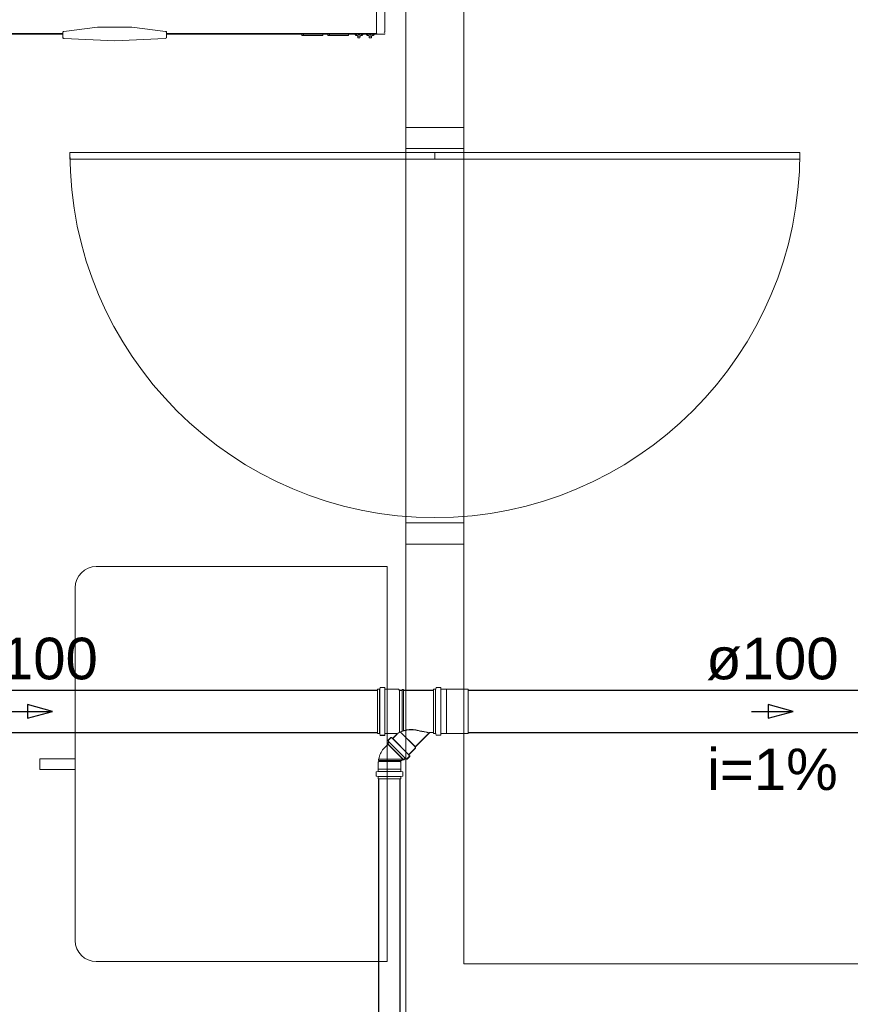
# Model space of a CAD drawing. Header units: millimetres. Extents: x 567 to 934, y -1 to 364.
# Tile 21 of 256: x 595.17 to 599.16, y 46.71 to 51.45. Entities that reach past the tile are written whole.
import ezdxf

# ---------------------------------------------------------------- set-up
doc = ezdxf.new("R2010")
doc.units = ezdxf.units.MM
doc.header["$MEASUREMENT"] = 0
doc.linetypes.add('NULL', pattern=[0])
doc.layers.add('ARQ FINA', color=8, linetype='Continuous')
for name, color, linetype, lineweight in [('Simbolos', 14, 'Continuous', 20), ('Simbolos_int', 14, 'Continuous', 15), ('TQ-Condutos Gordura', 14, 'Continuous', 25), ('TQ-Sentido conduto Gordura', 14, 'Continuous', 30), ('TQ-Textos conduto Gordura', 7, 'Continuous', 9)]:
    doc.layers.add(name, color=color, linetype=linetype, lineweight=lineweight)
doc.styles.add('Arial', font='arial.ttf')

msp = doc.modelspace()

# ---------------------------------------------------------------- linework, layer by layer
at = {"layer": 'ARQ FINA', "lineweight": 5}
for p, q in [((597.0256, 52.8454), (597.0256, 50.9306)), ((596.8856, 52.7689), (596.8856, 51.3889)), ((596.8856, 52.7689), (596.8856, 51.3889)), ((596.9256, 51.3889), (596.9256, 52.7689)), ((597.3056, 50.9306), (597.3056, 52.7873)), ((594.3456, 51.3789), (595.3756, 51.3789)), ((594.3656, 51.3829), (595.3756, 51.3829)), ((595.3756, 51.3662), (595.3756, 51.3871)), ((595.8756, 51.3871), (595.8756, 51.3662)), ((595.8756, 51.3829), (596.8856, 51.3829)), ((595.8756, 51.3789), (596.9056, 51.3789)), ((596.5263, 51.3794), (596.5263, 51.3729)), ((596.5344, 51.3789), (596.5344, 51.3762)), ((596.6263, 51.3729), (596.6263, 51.379)), ((596.6506, 51.379), (596.6506, 51.3729)), ((596.6587, 51.3789), (596.6587, 51.3762)), ((596.7506, 51.3729), (596.7506, 51.379)), ((596.7826, 51.3789), (596.7826, 51.3769)), ((596.7839, 51.379), (596.7839, 51.3756)), ((596.7885, 51.3769), (596.7885, 51.3789)), ((596.7977, 51.3789), (596.7977, 51.3769)), ((596.8035, 51.3769), (596.8035, 51.3789)), ((596.8128, 51.3789), (596.8128, 51.3769)), ((596.8173, 51.3756), (596.8173, 51.379)), ((596.8186, 51.3769), (596.8186, 51.3789)), ((596.8373, 51.3789), (596.8373, 51.3769)), ((596.8387, 51.379), (596.8387, 51.3756)), ((596.8432, 51.3769), (596.8432, 51.3789)), ((596.8524, 51.3789), (596.8524, 51.3769)), ((596.8583, 51.3769), (596.8583, 51.3789)), ((596.8675, 51.3789), (596.8675, 51.3769)), ((596.872, 51.3756), (596.872, 51.379)), ((596.8734, 51.3769), (596.8734, 51.3789)), ((596.8856, 51.3829), (596.8856, 51.3889)), ((596.8896, 51.3789), (596.9216, 51.3789)), ((596.5263, 51.3729), (596.5763, 51.3729)), ((596.5763, 51.3729), (596.6263, 51.3729)), ((596.6506, 51.3729), (596.7006, 51.3729)), ((596.7006, 51.3729), (596.7506, 51.3729)), ((596.7826, 51.3769), (596.784, 51.3769)), ((596.7826, 51.3769), (596.7871, 51.3769)), ((596.7839, 51.3756), (596.7839, 51.3727)), ((596.7844, 51.3727), (596.7839, 51.3727)), ((596.7844, 51.3727), (596.7839, 51.3727)), ((596.784, 51.3769), (596.7885, 51.3769)), ((596.79, 51.3727), (596.7859, 51.3727)), ((596.79, 51.3727), (596.7859, 51.3727)), ((596.7871, 51.3769), (596.7885, 51.3769)), ((596.7949, 51.3694), (596.7948, 51.3698)), ((596.7948, 51.3698), (596.7949, 51.3694)), ((596.8064, 51.3694), (596.7949, 51.3694)), ((596.7977, 51.3769), (596.8006, 51.3769)), ((596.8006, 51.3769), (596.8035, 51.3769)), ((596.8064, 51.3698), (596.8064, 51.3694)), ((596.8064, 51.3694), (596.8064, 51.3698)), ((596.8153, 51.3727), (596.8098, 51.3727)), ((596.8153, 51.3727), (596.8098, 51.3727)), ((596.8128, 51.3769), (596.8173, 51.3769)), ((596.8128, 51.3769), (596.8141, 51.3769)), ((596.8141, 51.3769), (596.8186, 51.3769)), ((596.8173, 51.3727), (596.8168, 51.3727)), ((596.8173, 51.3727), (596.8168, 51.3727)), ((596.8173, 51.3769), (596.8186, 51.3769)), ((596.8173, 51.3727), (596.8173, 51.3756)), ((596.8373, 51.3769), (596.8387, 51.3769)), ((596.8373, 51.3769), (596.8418, 51.3769)), ((596.8387, 51.3769), (596.8432, 51.3769)), ((596.8387, 51.3756), (596.8387, 51.3727)), ((596.8392, 51.3727), (596.8387, 51.3727)), ((596.8392, 51.3727), (596.8387, 51.3727)), ((596.8462, 51.3727), (596.8407, 51.3727)), ((596.8462, 51.3727), (596.8407, 51.3727)), ((596.8418, 51.3769), (596.8432, 51.3769)), ((596.8496, 51.3694), (596.8495, 51.3698)), ((596.8495, 51.3698), (596.8496, 51.3694)), ((596.8611, 51.3694), (596.8496, 51.3694)), ((596.8524, 51.3769), (596.8553, 51.3769)), ((596.8553, 51.3769), (596.8583, 51.3769)), ((596.8611, 51.3698), (596.8611, 51.3694)), ((596.8611, 51.3694), (596.8611, 51.3698)), ((596.87, 51.3727), (596.8645, 51.3727)), ((596.87, 51.3727), (596.8645, 51.3727)), ((596.8675, 51.3769), (596.872, 51.3769)), ((596.8675, 51.3769), (596.8689, 51.3769)), ((596.8689, 51.3769), (596.8734, 51.3769)), ((596.872, 51.3727), (596.8715, 51.3727)), ((596.872, 51.3727), (596.8715, 51.3727)), ((596.872, 51.3769), (596.8734, 51.3769)), ((596.872, 51.3727), (596.872, 51.3756)), ((597.0256, 50.829), (597.0256, 50.9306)), ((597.0256, 50.9306), (597.3056, 50.9306)), ((597.3056, 50.9306), (597.3056, 50.829)), ((597.3056, 50.829), (597.0256, 50.829)), ((597.0256, 49.029), (597.0256, 50.829)), ((597.3056, 50.829), (597.3056, 49.029)), ((597.1656, 50.81), (595.4101, 50.81)), ((595.4101, 50.81), (595.4101, 50.778)), ((595.4101, 50.778), (597.1656, 50.778)), ((597.1656, 50.81), (597.1656, 50.778)), ((597.0256, 49.029), (597.3056, 49.029)), ((597.0256, 48.9274), (597.0256, 49.029)), ((597.3056, 49.029), (597.3056, 48.9274)), ((597.3056, 48.9274), (597.0256, 48.9274)), ((597.0256, 48.9274), (597.0256, 46.629)), ((597.3056, 46.909), (597.3056, 48.9274)), ((596.9356, 48.819), (595.5372, 48.819)), ((595.5372, 48.819), (596.9356, 48.819)), ((596.9356, 46.919), (596.9356, 48.819)), ((596.9356, 48.819), (596.9356, 46.919)), ((595.4356, 48.7174), (595.4356, 47.8944)), ((595.4356, 47.0206), (595.4356, 48.7174)), ((595.4356, 47.8944), (595.2657, 47.8944)), ((595.2657, 47.8944), (595.2657, 47.8436)), ((595.2657, 47.8436), (595.2657, 47.8944)), ((595.2657, 47.8944), (595.4356, 47.8944)), ((595.4356, 47.8436), (595.4356, 47.8944)), ((595.4356, 47.8944), (595.4356, 47.8436)), ((595.2657, 47.8436), (595.4356, 47.8436)), ((595.4356, 47.8436), (595.2657, 47.8436)), ((595.4356, 47.8436), (595.4356, 47.0206)), ((595.5372, 46.919), (596.9356, 46.919)), ((596.9356, 46.919), (595.5372, 46.919)), ((602.7056, 46.909), (597.3056, 46.909))]:
    msp.add_line(p, q, dxfattribs=at)
at = {"layer": 'ARQ FINA', "linetype": 'Continuous', "lineweight": 5}
for p, q in [((597.1656, 50.81), (598.9212, 50.81)), ((598.9212, 50.778), (597.1656, 50.778)), ((598.9212, 50.81), (598.9212, 50.778))]:
    msp.add_line(p, q, dxfattribs=at)
at = {"layer": 'ARQ FINA', "lineweight": 5}
for points in [[(595.3756, 51.3871), (595.3762, 51.3897), (595.378, 51.3918), (595.3805, 51.3929)], [(595.3805, 51.3929), (595.5435, 51.4132), (595.7078, 51.4132), (595.8707, 51.3929)], [(595.8707, 51.3929), (595.872, 51.3925), (595.8732, 51.3918), (595.8742, 51.3909), (595.875, 51.3897), (595.8756, 51.3871)], [(596.8875, 51.3795), (596.8874, 51.3796), (596.8872, 51.3797), (596.8871, 51.3798), (596.887, 51.3799), (596.8869, 51.38), (596.8867, 51.3801), (596.8866, 51.3802), (596.8865, 51.3803), (596.8864, 51.3804), (596.8863, 51.3806), (596.8862, 51.3807), (596.8862, 51.3808), (596.8861, 51.381), (596.886, 51.3811), (596.8859, 51.3813), (596.8859, 51.3814), (596.8858, 51.3816), (596.8858, 51.3817), (596.8857, 51.3819), (596.8857, 51.382), (596.8857, 51.3822), (596.8856, 51.3823), (596.8856, 51.3825), (596.8856, 51.3827), (596.8856, 51.3828), (596.8856, 51.3829)], [(596.8896, 51.3789), (596.8894, 51.3789), (596.8893, 51.3789), (596.8891, 51.3789), (596.889, 51.3789), (596.8888, 51.3789), (596.8887, 51.379), (596.8885, 51.379), (596.8884, 51.3791), (596.8882, 51.3791), (596.8881, 51.3792), (596.8879, 51.3792), (596.8878, 51.3793)], [(596.9056, 51.3789), (596.9064, 51.3789), (596.9072, 51.3789), (596.908, 51.379), (596.9088, 51.3791)], [(596.9215, 51.3868), (596.922, 51.3874), (596.9224, 51.3881), (596.9229, 51.3887)], [(596.9235, 51.3793), (596.9234, 51.3793), (596.9232, 51.3792), (596.9231, 51.3791), (596.9229, 51.3791), (596.9228, 51.379), (596.9226, 51.379), (596.9224, 51.379), (596.9223, 51.3789), (596.9221, 51.3789), (596.922, 51.3789), (596.9218, 51.3789), (596.9217, 51.3789), (596.9216, 51.3789)], [(596.9256, 51.3829), (596.9256, 51.3827), (596.9256, 51.3825), (596.9256, 51.3824), (596.9256, 51.3822), (596.9255, 51.3821), (596.9255, 51.3819), (596.9255, 51.3818), (596.9254, 51.3816), (596.9254, 51.3815), (596.9253, 51.3813), (596.9252, 51.3812), (596.9252, 51.381), (596.9251, 51.3809), (596.925, 51.3807), (596.9249, 51.3806), (596.9248, 51.3805), (596.9247, 51.3804), (596.9246, 51.3802), (596.9245, 51.3801), (596.9244, 51.38), (596.9243, 51.3799), (596.9242, 51.3798), (596.924, 51.3797), (596.9239, 51.3796), (596.9238, 51.3795)], [(595.3829, 51.3582), (595.381, 51.3586), (595.3792, 51.3595), (595.3777, 51.3608), (595.3766, 51.3624), (595.3756, 51.3662)], [(595.8683, 51.3582), (595.6256, 51.3473), (595.3829, 51.3582)], [(595.8756, 51.3662), (595.8747, 51.3624), (595.872, 51.3595), (595.8683, 51.3582)], [(596.7915, 51.3727), (596.7922, 51.3727), (596.7929, 51.3724), (596.7933, 51.3722), (596.7936, 51.372), (596.7939, 51.3717), (596.7942, 51.3714), (596.7946, 51.3706)], [(596.7946, 51.3706), (596.7942, 51.3714), (596.7939, 51.3717), (596.7936, 51.372), (596.7933, 51.3722), (596.7929, 51.3724), (596.7922, 51.3727)], [(596.7949, 51.3694), (596.7953, 51.366), (596.7957, 51.3634), (596.7959, 51.3619), (596.796, 51.3614)], [(596.796, 51.3614), (596.7959, 51.3619)], [(596.7997, 51.3611), (596.7989, 51.3611), (596.7982, 51.3611), (596.7974, 51.3612), (596.7966, 51.3613), (596.796, 51.3614)], [(596.8015, 51.3611), (596.8015, 51.3611), (596.8015, 51.3611), (596.8015, 51.3611), (596.8015, 51.3611), (596.8015, 51.3611), (596.8015, 51.3611), (596.8015, 51.3611), (596.8015, 51.3611), (596.8014, 51.3611), (596.8014, 51.3611), (596.8014, 51.3611), (596.8014, 51.3611), (596.8014, 51.3611), (596.8013, 51.3611), (596.8013, 51.3611), (596.8013, 51.3611), (596.8013, 51.3611), (596.8012, 51.3611), (596.8012, 51.3611), (596.8012, 51.3611), (596.8012, 51.3611), (596.8011, 51.3611), (596.8011, 51.3611), (596.8011, 51.3611), (596.801, 51.3611), (596.801, 51.3611), (596.801, 51.3611), (596.8009, 51.3611), (596.8009, 51.3611), (596.8009, 51.3611), (596.8008, 51.3611), (596.8008, 51.3611), (596.8008, 51.3611), (596.8007, 51.3611), (596.8007, 51.3611), (596.8007, 51.3611), (596.8006, 51.3611), (596.8006, 51.3611), (596.8005, 51.3611), (596.8005, 51.3611), (596.8005, 51.3611), (596.8004, 51.3611), (596.8004, 51.3611), (596.8004, 51.3611), (596.8003, 51.3611), (596.8003, 51.3611), (596.8003, 51.3611), (596.8002, 51.3611), (596.8002, 51.3611), (596.8002, 51.3611), (596.8001, 51.3611), (596.8001, 51.3611), (596.8001, 51.3611), (596.8, 51.3611), (596.8, 51.3611), (596.8, 51.3611), (596.8, 51.3611), (596.7999, 51.3611), (596.7999, 51.3611), (596.7999, 51.3611), (596.7999, 51.3611), (596.7998, 51.3611), (596.7998, 51.3611), (596.7998, 51.3611), (596.7998, 51.3611), (596.7998, 51.3611), (596.7998, 51.3611), (596.7997, 51.3611), (596.7997, 51.3611), (596.7997, 51.3611), (596.7997, 51.3611), (596.7997, 51.3611), (596.7997, 51.3611), (596.7997, 51.3611)], [(596.7997, 51.3611), (596.7997, 51.3611), (596.7997, 51.3611), (596.7997, 51.3611), (596.7997, 51.3611), (596.7997, 51.3611), (596.7997, 51.3611), (596.7998, 51.3611), (596.7998, 51.3611), (596.7998, 51.3611), (596.7998, 51.3611), (596.7998, 51.3611), (596.7998, 51.3611), (596.7999, 51.3611), (596.7999, 51.3611), (596.7999, 51.3611), (596.7999, 51.3611), (596.7999, 51.3611), (596.8, 51.3611), (596.8, 51.3611), (596.8, 51.3611), (596.8001, 51.3611), (596.8001, 51.3611), (596.8001, 51.3611), (596.8001, 51.3611), (596.8002, 51.3611), (596.8002, 51.3611), (596.8002, 51.3611), (596.8003, 51.3611), (596.8003, 51.3611), (596.8003, 51.3611), (596.8004, 51.3611), (596.8004, 51.3611), (596.8005, 51.3611), (596.8005, 51.3611), (596.8005, 51.3611), (596.8006, 51.3611), (596.8006, 51.3611), (596.8006, 51.3611), (596.8007, 51.3611), (596.8007, 51.3611), (596.8007, 51.3611), (596.8008, 51.3611), (596.8008, 51.3611), (596.8009, 51.3611), (596.8009, 51.3611), (596.8009, 51.3611), (596.801, 51.3611), (596.801, 51.3611), (596.801, 51.3611), (596.8011, 51.3611), (596.8011, 51.3611), (596.8011, 51.3611), (596.8011, 51.3611), (596.8012, 51.3611), (596.8012, 51.3611), (596.8012, 51.3611), (596.8013, 51.3611), (596.8013, 51.3611), (596.8013, 51.3611), (596.8013, 51.3611), (596.8014, 51.3611), (596.8014, 51.3611), (596.8014, 51.3611), (596.8014, 51.3611), (596.8014, 51.3611), (596.8014, 51.3611), (596.8015, 51.3611), (596.8015, 51.3611), (596.8015, 51.3611), (596.8015, 51.3611), (596.8015, 51.3611), (596.8015, 51.3611), (596.8015, 51.3611), (596.8015, 51.3611)], [(596.8052, 51.3614), (596.8045, 51.3613), (596.8037, 51.3612), (596.803, 51.3611), (596.8022, 51.3611), (596.8015, 51.3611)], [(596.8052, 51.3614), (596.8053, 51.3619), (596.8055, 51.3634), (596.8059, 51.366), (596.8064, 51.3694)], [(596.8053, 51.3619), (596.8052, 51.3614)], [(596.809, 51.3727), (596.8083, 51.3724), (596.808, 51.3722), (596.8076, 51.372), (596.8073, 51.3717), (596.8071, 51.3714), (596.8066, 51.3706)], [(596.8066, 51.3706), (596.8071, 51.3714), (596.8073, 51.3717), (596.8076, 51.372), (596.808, 51.3722), (596.8083, 51.3724), (596.809, 51.3727), (596.8098, 51.3727)], [(596.8462, 51.3727), (596.8469, 51.3727), (596.8476, 51.3724), (596.848, 51.3722), (596.8483, 51.372), (596.8486, 51.3717), (596.8489, 51.3714), (596.8493, 51.3706)], [(596.8493, 51.3706), (596.8489, 51.3714), (596.8486, 51.3717), (596.8483, 51.372), (596.848, 51.3722), (596.8476, 51.3724), (596.8469, 51.3727)], [(596.8496, 51.3694), (596.8501, 51.366), (596.8504, 51.3634), (596.8506, 51.3619), (596.8507, 51.3614)], [(596.8507, 51.3614), (596.8506, 51.3619)], [(596.8544, 51.3611), (596.8537, 51.3611), (596.8529, 51.3611), (596.8521, 51.3612), (596.8514, 51.3613), (596.8507, 51.3614)], [(596.8562, 51.3611), (596.8562, 51.3611), (596.8562, 51.3611), (596.8562, 51.3611), (596.8562, 51.3611), (596.8562, 51.3611), (596.8562, 51.3611), (596.8562, 51.3611), (596.8562, 51.3611), (596.8562, 51.3611), (596.8561, 51.3611), (596.8561, 51.3611), (596.8561, 51.3611), (596.8561, 51.3611), (596.8561, 51.3611), (596.856, 51.3611), (596.856, 51.3611), (596.856, 51.3611), (596.856, 51.3611), (596.8559, 51.3611), (596.8559, 51.3611), (596.8559, 51.3611), (596.8559, 51.3611), (596.8558, 51.3611), (596.8558, 51.3611), (596.8558, 51.3611), (596.8557, 51.3611), (596.8557, 51.3611), (596.8557, 51.3611), (596.8556, 51.3611), (596.8556, 51.3611), (596.8556, 51.3611), (596.8555, 51.3611), (596.8555, 51.3611), (596.8554, 51.3611), (596.8554, 51.3611), (596.8554, 51.3611), (596.8553, 51.3611), (596.8553, 51.3611), (596.8553, 51.3611), (596.8552, 51.3611), (596.8552, 51.3611), (596.8552, 51.3611), (596.8551, 51.3611), (596.8551, 51.3611), (596.8551, 51.3611), (596.855, 51.3611), (596.855, 51.3611), (596.8549, 51.3611), (596.8549, 51.3611), (596.8549, 51.3611), (596.8549, 51.3611), (596.8548, 51.3611), (596.8548, 51.3611), (596.8548, 51.3611), (596.8547, 51.3611), (596.8547, 51.3611), (596.8547, 51.3611), (596.8547, 51.3611), (596.8546, 51.3611), (596.8546, 51.3611), (596.8546, 51.3611), (596.8546, 51.3611), (596.8545, 51.3611), (596.8545, 51.3611), (596.8545, 51.3611), (596.8545, 51.3611), (596.8545, 51.3611), (596.8545, 51.3611), (596.8545, 51.3611), (596.8544, 51.3611), (596.8544, 51.3611), (596.8544, 51.3611), (596.8544, 51.3611), (596.8544, 51.3611)], [(596.8544, 51.3611), (596.8544, 51.3611), (596.8544, 51.3611), (596.8544, 51.3611), (596.8544, 51.3611), (596.8545, 51.3611), (596.8545, 51.3611), (596.8545, 51.3611), (596.8545, 51.3611), (596.8545, 51.3611), (596.8545, 51.3611), (596.8545, 51.3611), (596.8546, 51.3611), (596.8546, 51.3611), (596.8546, 51.3611), (596.8546, 51.3611), (596.8546, 51.3611), (596.8547, 51.3611), (596.8547, 51.3611), (596.8547, 51.3611), (596.8547, 51.3611), (596.8548, 51.3611), (596.8548, 51.3611), (596.8548, 51.3611), (596.8549, 51.3611), (596.8549, 51.3611), (596.8549, 51.3611), (596.855, 51.3611), (596.855, 51.3611), (596.855, 51.3611), (596.8551, 51.3611), (596.8551, 51.3611), (596.8551, 51.3611), (596.8552, 51.3611), (596.8552, 51.3611), (596.8552, 51.3611), (596.8553, 51.3611), (596.8553, 51.3611), (596.8554, 51.3611), (596.8554, 51.3611), (596.8554, 51.3611), (596.8555, 51.3611), (596.8555, 51.3611), (596.8555, 51.3611), (596.8556, 51.3611), (596.8556, 51.3611), (596.8556, 51.3611), (596.8557, 51.3611), (596.8557, 51.3611), (596.8557, 51.3611), (596.8558, 51.3611), (596.8558, 51.3611), (596.8558, 51.3611), (596.8559, 51.3611), (596.8559, 51.3611), (596.8559, 51.3611), (596.856, 51.3611), (596.856, 51.3611), (596.856, 51.3611), (596.856, 51.3611), (596.8561, 51.3611), (596.8561, 51.3611), (596.8561, 51.3611), (596.8561, 51.3611), (596.8561, 51.3611), (596.8561, 51.3611), (596.8562, 51.3611), (596.8562, 51.3611), (596.8562, 51.3611), (596.8562, 51.3611), (596.8562, 51.3611), (596.8562, 51.3611), (596.8562, 51.3611), (596.8562, 51.3611), (596.8562, 51.3611)], [(596.86, 51.3614), (596.8592, 51.3613), (596.8584, 51.3612), (596.8577, 51.3611), (596.8569, 51.3611), (596.8562, 51.3611)], [(596.86, 51.3614), (596.86, 51.3619), (596.8602, 51.3634), (596.8606, 51.366), (596.8611, 51.3694)], [(596.86, 51.3619), (596.86, 51.3614)], [(596.8638, 51.3727), (596.863, 51.3724), (596.8627, 51.3722), (596.8624, 51.372), (596.8621, 51.3717), (596.8618, 51.3714), (596.8614, 51.3706)], [(596.8614, 51.3706), (596.8618, 51.3714), (596.8621, 51.3717), (596.8624, 51.372), (596.8627, 51.3722), (596.863, 51.3724), (596.8638, 51.3727), (596.8645, 51.3727)]]:
    msp.add_lwpolyline(points, dxfattribs=at)
for centre, radius, start, end in [((595.3816, 51.3871), 0.006, 113.8615, 153.5446), ((595.8696, 51.3871), 0.006, 26.4554, 66.1385), ((596.9056, 51.3989), 0.02, 270, 277.5), ((596.9056, 51.3989), 0.02, 270, 277.5), ((597.1656, 50.81), 1.7555, 180, 270), ((595.5372, 48.7174), 0.1016, 90, 180), ((595.5372, 48.7174), 0.1016, 90, 180), ((595.5372, 47.0206), 0.1016, 180, 270), ((595.5372, 47.0206), 0.1016, 180, 270)]:
    msp.add_arc(centre, radius, start, end, dxfattribs=at)
at = {"layer": 'ARQ FINA', "linetype": 'Continuous', "lineweight": 5}
msp.add_arc((597.1656, 50.81), 1.7555, 270, 0, dxfattribs=at)
at = {"layer": 'Simbolos'}
for p, q in [((596.8894, 48.2291), (596.8983, 48.2291)), ((596.8894, 48.2291), (596.8894, 48.0161)), ((596.8899, 48.2286), (596.8988, 48.2286)), ((596.8899, 48.2286), (596.8899, 48.0156)), ((596.8998, 48.2291), (596.8998, 48.0161)), ((596.9018, 48.2364), (596.9002, 48.2306)), ((596.9003, 48.2286), (596.9003, 48.0156)), ((596.9023, 48.2359), (596.9007, 48.2301)), ((596.9037, 48.2379), (596.9226, 48.2379)), ((596.9042, 48.2374), (596.9231, 48.2374)), ((596.9246, 48.2361), (596.9251, 48.2309)), ((596.9251, 48.2356), (596.9256, 48.2304)), ((596.9252, 48.2291), (596.9252, 48.0161)), ((596.9257, 48.2286), (596.9257, 48.0156)), ((596.927, 48.2291), (596.9907, 48.2291)), ((596.9275, 48.2286), (596.9912, 48.2286)), ((596.9907, 48.2291), (596.9956, 48.2242)), ((596.9912, 48.2286), (596.9961, 48.2237)), ((596.9956, 48.0215), (596.9956, 48.2242)), ((596.9956, 48.2242), (597.008, 48.2242)), ((596.9961, 48.021), (596.9961, 48.2237)), ((596.9961, 48.2237), (597.0085, 48.2237)), ((597.008, 48.2242), (597.0083, 48.2272)), ((597.008, 48.0267), (597.008, 48.2242)), ((597.0083, 48.2272), (597.0141, 48.2272)), ((597.0085, 48.2237), (597.0088, 48.2267)), ((597.0085, 48.0262), (597.0085, 48.2237)), ((597.0088, 48.2267), (597.0146, 48.2267)), ((597.0144, 48.2242), (597.0141, 48.2272)), ((597.0144, 48.2242), (597.1584, 48.2242)), ((597.0144, 48.0289), (597.0144, 48.2242)), ((597.0149, 48.2237), (597.0146, 48.2267)), ((597.0149, 48.2237), (597.1589, 48.2237)), ((597.0149, 48.0284), (597.0149, 48.2237)), ((597.1584, 48.2242), (597.1584, 48.021)), ((597.1589, 48.0161), (597.1589, 48.2291)), ((597.1589, 48.2291), (597.1678, 48.2291)), ((597.1589, 48.2237), (597.1589, 48.0205)), ((597.1713, 48.2364), (597.1697, 48.2306)), ((597.1732, 48.2379), (597.1921, 48.2379)), ((597.1941, 48.2361), (597.1946, 48.2309)), ((597.1965, 48.2291), (597.2207, 48.2291)), ((597.2207, 48.2291), (597.2212, 48.2286)), ((597.2212, 48.2286), (597.3259, 48.2286)), ((596.9997, 48.0233), (597.0712, 47.9518)), ((597.0002, 48.0228), (597.0717, 47.9513)), ((597.0712, 47.9518), (597.1405, 48.021)), ((597.0717, 47.9513), (597.141, 48.0205)), ((597.1405, 48.021), (597.1584, 48.021)), ((597.141, 48.0205), (597.1589, 48.0205)), ((597.2207, 48.0161), (597.2212, 48.0166)), ((597.2212, 48.0166), (597.3259, 48.0166)), ((596.8894, 48.0161), (596.8983, 48.0161)), ((596.8899, 48.0156), (596.8988, 48.0156)), ((596.9018, 48.0088), (596.9002, 48.0146)), ((596.9023, 48.0083), (596.9007, 48.0141)), ((596.9037, 48.0073), (596.9226, 48.0073)), ((596.9042, 48.0068), (596.9231, 48.0068)), ((596.9246, 48.0091), (596.9251, 48.0143)), ((596.9251, 48.0086), (596.9256, 48.0138)), ((596.927, 48.0161), (596.9817, 48.0161)), ((596.9275, 48.0156), (596.9822, 48.0156)), ((596.938, 47.9676), (596.9441, 47.9737)), ((596.9385, 47.9671), (596.9446, 47.9732)), ((596.9414, 47.9814), (596.9444, 47.9761)), ((596.9417, 47.9839), (596.9541, 47.9963)), ((596.9419, 47.9809), (596.9449, 47.9756)), ((596.9422, 47.9834), (596.9546, 47.9958)), ((596.9452, 47.9748), (597.0226, 47.8974)), ((596.9457, 47.9743), (597.0231, 47.8969)), ((596.9568, 47.9964), (596.9608, 47.993)), ((596.9573, 47.9959), (596.9613, 47.9925)), ((596.9622, 47.9918), (597.0396, 47.9144)), ((596.9627, 47.9913), (597.0401, 47.9139)), ((596.9635, 47.9931), (596.9831, 48.0127)), ((596.964, 47.9926), (596.9836, 48.0122)), ((597.1589, 48.0161), (597.1678, 48.0161)), ((597.1713, 48.0088), (597.1697, 48.0146)), ((597.1732, 48.0073), (597.1921, 48.0073)), ((597.1941, 48.0091), (597.1946, 48.0143)), ((597.1965, 48.0161), (597.2207, 48.0161)), ((596.9232, 47.9471), (596.9408, 47.9647)), ((596.938, 47.9676), (597.0153, 47.8902)), ((596.9385, 47.9671), (597.0158, 47.8897)), ((597.0409, 47.9157), (597.0712, 47.9461)), ((597.0414, 47.9152), (597.0717, 47.9456)), ((597.0712, 47.9461), (597.0712, 47.9518)), ((597.0717, 47.9456), (597.0717, 47.9513)), ((596.8932, 47.878), (596.8968, 47.8816)), ((596.8932, 47.8444), (596.8932, 47.878)), ((596.8968, 47.8932), (596.8938, 47.893)), ((596.8938, 47.8871), (596.8938, 47.893)), ((596.8968, 47.8868), (596.8938, 47.8871)), ((596.8968, 47.8816), (596.8968, 47.8868)), ((597.0011, 47.8816), (597.0125, 47.893)), ((597.0018, 47.878), (597.0011, 47.8788)), ((597.0018, 47.8444), (597.0018, 47.878)), ((597.0153, 47.8902), (597.0215, 47.8963)), ((597.0158, 47.8897), (597.022, 47.8958)), ((597.0292, 47.8936), (597.0239, 47.8967)), ((597.0297, 47.8931), (597.0244, 47.8962)), ((597.0316, 47.8939), (597.044, 47.9063)), ((597.0321, 47.8934), (597.0445, 47.9058)), ((597.0441, 47.909), (597.0407, 47.913)), ((597.0446, 47.9085), (597.0412, 47.9125)), ((596.8839, 47.8127), (596.8839, 47.8302)), ((596.8857, 47.8322), (596.891, 47.8327)), ((596.8928, 47.844), (596.8932, 47.8444)), ((596.8928, 47.8347), (596.8928, 47.844)), ((597.0022, 47.844), (597.0018, 47.8444)), ((597.0022, 47.8347), (597.0022, 47.844)), ((597.0093, 47.8322), (597.004, 47.8327)), ((597.0111, 47.8127), (597.0111, 47.8302)), ((596.8854, 47.8108), (596.8913, 47.8092)), ((596.8928, 47.7985), (596.8928, 47.8072)), ((596.8928, 47.7985), (597.0022, 47.7985)), ((597.0022, 47.7985), (597.0022, 47.8072)), ((597.0096, 47.8108), (597.0037, 47.8092))]:
    msp.add_line(p, q, dxfattribs=at)
for points in [[(596.8983, 48.2291), (596.8986, 48.2291), (596.8988, 48.2292), (596.8991, 48.2293), (596.8994, 48.2294), (596.8996, 48.2296), (596.8998, 48.2298), (596.9, 48.2301), (596.9001, 48.2303), (596.9002, 48.2306)], [(596.8988, 48.2286), (596.8991, 48.2286), (596.8993, 48.2287), (596.8996, 48.2288), (596.8999, 48.2289), (596.9001, 48.2291), (596.9003, 48.2293), (596.9005, 48.2296), (596.9006, 48.2298), (596.9007, 48.2301)], [(596.9037, 48.2379), (596.9034, 48.2379), (596.9031, 48.2378), (596.9028, 48.2377), (596.9026, 48.2376), (596.9024, 48.2374), (596.9022, 48.2372), (596.902, 48.237), (596.9019, 48.2367), (596.9018, 48.2364)], [(596.9042, 48.2374), (596.9039, 48.2374), (596.9036, 48.2373), (596.9033, 48.2372), (596.9031, 48.2371), (596.9029, 48.2369), (596.9027, 48.2367), (596.9025, 48.2365), (596.9024, 48.2362), (596.9023, 48.2359)], [(596.9246, 48.2361), (596.9245, 48.2364), (596.9244, 48.2367), (596.9243, 48.237), (596.9241, 48.2373), (596.9238, 48.2375), (596.9236, 48.2377), (596.9233, 48.2378), (596.9229, 48.2379), (596.9226, 48.2379)], [(596.9251, 48.2356), (596.925, 48.2359), (596.9249, 48.2362), (596.9248, 48.2365), (596.9246, 48.2368), (596.9243, 48.237), (596.9241, 48.2372), (596.9238, 48.2373), (596.9234, 48.2374), (596.9231, 48.2374)], [(596.925, 48.2309), (596.9251, 48.2306), (596.9252, 48.2303), (596.9254, 48.23), (596.9256, 48.2298), (596.9258, 48.2295), (596.9261, 48.2294), (596.9264, 48.2292), (596.9267, 48.2291), (596.927, 48.2291)], [(596.9255, 48.2304), (596.9256, 48.2301), (596.9257, 48.2298), (596.9259, 48.2295), (596.9261, 48.2293), (596.9263, 48.229), (596.9266, 48.2289), (596.9269, 48.2287), (596.9272, 48.2286), (596.9275, 48.2286)], [(597.1678, 48.2291), (597.168, 48.2291), (597.1683, 48.2292), (597.1686, 48.2293), (597.1689, 48.2294), (597.1691, 48.2296), (597.1693, 48.2298), (597.1695, 48.2301), (597.1696, 48.2303), (597.1697, 48.2306)], [(597.1732, 48.2379), (597.1729, 48.2379), (597.1726, 48.2378), (597.1723, 48.2377), (597.1721, 48.2376), (597.1719, 48.2374), (597.1717, 48.2372), (597.1715, 48.237), (597.1714, 48.2367), (597.1713, 48.2364)], [(597.1941, 48.2361), (597.194, 48.2364), (597.1939, 48.2367), (597.1938, 48.237), (597.1936, 48.2373), (597.1933, 48.2375), (597.193, 48.2377), (597.1927, 48.2378), (597.1924, 48.2379), (597.1921, 48.2379)], [(597.1945, 48.2309), (597.1946, 48.2306), (597.1947, 48.2303), (597.1949, 48.23), (597.1951, 48.2298), (597.1953, 48.2295), (597.1956, 48.2294), (597.1959, 48.2292), (597.1962, 48.2291), (597.1965, 48.2291)], [(597.036, 48.0341), (597.0299, 48.033), (597.0238, 48.0316), (597.0178, 48.0299), (597.0118, 48.028), (597.0059, 48.0259), (597.0002, 48.0235), (596.9945, 48.0209), (596.9889, 48.0181), (596.9835, 48.015)], [(597.0365, 48.0336), (597.0304, 48.0325), (597.0243, 48.0311), (597.0183, 48.0294), (597.0123, 48.0275), (597.0064, 48.0254), (597.0007, 48.023), (596.995, 48.0204), (596.9894, 48.0176), (596.984, 48.0145)], [(597.0925, 48.0285), (597.0864, 48.0303), (597.0802, 48.0318), (597.074, 48.033), (597.0677, 48.0339), (597.0614, 48.0346), (597.055, 48.0349), (597.0487, 48.0349), (597.0423, 48.0347), (597.036, 48.0341)], [(597.093, 48.028), (597.0869, 48.0298), (597.0807, 48.0313), (597.0745, 48.0325), (597.0682, 48.0334), (597.0619, 48.0341), (597.0555, 48.0344), (597.0492, 48.0344), (597.0428, 48.0342), (597.0365, 48.0336)], [(597.1388, 48.0201), (597.1337, 48.0212), (597.1286, 48.0222), (597.1234, 48.0232), (597.1183, 48.0241), (597.1131, 48.0251), (597.108, 48.026), (597.1028, 48.0268), (597.0977, 48.0277), (597.0925, 48.0285)], [(597.1393, 48.0196), (597.1342, 48.0207), (597.1291, 48.0217), (597.1239, 48.0227), (597.1188, 48.0236), (597.1136, 48.0246), (597.1085, 48.0255), (597.1033, 48.0263), (597.0982, 48.0272), (597.093, 48.028)], [(597.1405, 48.021), (597.1403, 48.021), (597.14, 48.021), (597.1398, 48.0209), (597.1396, 48.0208), (597.1394, 48.0207), (597.1393, 48.0206), (597.1391, 48.0205), (597.1389, 48.0203), (597.1388, 48.0201)], [(597.141, 48.0205), (597.1408, 48.0205), (597.1405, 48.0205), (597.1403, 48.0204), (597.1401, 48.0203), (597.1399, 48.0202), (597.1398, 48.0201), (597.1396, 48.02), (597.1394, 48.0198), (597.1393, 48.0196)], [(596.9002, 48.0146), (596.9001, 48.0149), (596.9, 48.0152), (596.8998, 48.0154), (596.8996, 48.0156), (596.8994, 48.0158), (596.8991, 48.0159), (596.8988, 48.016), (596.8986, 48.0161), (596.8983, 48.0161)], [(596.9007, 48.0141), (596.9006, 48.0144), (596.9005, 48.0147), (596.9003, 48.0149), (596.9001, 48.0151), (596.8999, 48.0153), (596.8996, 48.0154), (596.8993, 48.0155), (596.8991, 48.0156), (596.8988, 48.0156)], [(596.9018, 48.0088), (596.9019, 48.0085), (596.902, 48.0083), (596.9022, 48.008), (596.9024, 48.0078), (596.9026, 48.0076), (596.9028, 48.0075), (596.9031, 48.0074), (596.9034, 48.0073), (596.9037, 48.0073)], [(596.9023, 48.0083), (596.9024, 48.008), (596.9025, 48.0078), (596.9027, 48.0075), (596.9029, 48.0073), (596.9031, 48.0071), (596.9033, 48.007), (596.9036, 48.0069), (596.9039, 48.0068), (596.9042, 48.0068)], [(596.9226, 48.0073), (596.9229, 48.0073), (596.9233, 48.0074), (596.9236, 48.0076), (596.9238, 48.0077), (596.9241, 48.008), (596.9243, 48.0082), (596.9244, 48.0085), (596.9245, 48.0088), (596.9246, 48.0091)], [(596.9231, 48.0068), (596.9234, 48.0068), (596.9238, 48.0069), (596.9241, 48.0071), (596.9243, 48.0072), (596.9246, 48.0075), (596.9248, 48.0077), (596.9249, 48.008), (596.925, 48.0083), (596.9251, 48.0086)], [(596.927, 48.0161), (596.9267, 48.0161), (596.9264, 48.016), (596.9261, 48.0159), (596.9258, 48.0157), (596.9256, 48.0155), (596.9254, 48.0152), (596.9252, 48.0149), (596.9251, 48.0146), (596.925, 48.0143)], [(596.9275, 48.0156), (596.9272, 48.0156), (596.9269, 48.0155), (596.9266, 48.0154), (596.9263, 48.0152), (596.9261, 48.015), (596.9259, 48.0147), (596.9257, 48.0144), (596.9256, 48.0141), (596.9255, 48.0138)], [(596.9417, 47.9839), (596.9415, 47.9836), (596.9413, 47.9834), (596.9412, 47.9831), (596.9411, 47.9828), (596.9411, 47.9826), (596.9411, 47.9823), (596.9411, 47.982), (596.9412, 47.9817), (596.9413, 47.9814)], [(596.9422, 47.9834), (596.942, 47.9831), (596.9418, 47.9829), (596.9417, 47.9826), (596.9416, 47.9823), (596.9416, 47.9821), (596.9416, 47.9818), (596.9416, 47.9815), (596.9417, 47.9812), (596.9418, 47.9809)], [(596.9441, 47.9737), (596.9443, 47.9739), (596.9445, 47.9742), (596.9446, 47.9744), (596.9447, 47.9747), (596.9447, 47.975), (596.9447, 47.9753), (596.9446, 47.9756), (596.9446, 47.9759), (596.9444, 47.9761)], [(596.9446, 47.9732), (596.9448, 47.9734), (596.945, 47.9737), (596.9451, 47.9739), (596.9452, 47.9742), (596.9452, 47.9745), (596.9452, 47.9748), (596.9451, 47.9751), (596.9451, 47.9754), (596.9449, 47.9756)], [(596.9568, 47.9964), (596.9565, 47.9966), (596.9562, 47.9967), (596.9559, 47.9968), (596.9555, 47.9968), (596.9552, 47.9968), (596.9549, 47.9968), (596.9546, 47.9966), (596.9543, 47.9965), (596.9541, 47.9963)], [(596.9573, 47.9959), (596.957, 47.9961), (596.9567, 47.9962), (596.9564, 47.9963), (596.956, 47.9963), (596.9557, 47.9963), (596.9554, 47.9963), (596.9551, 47.9961), (596.9548, 47.996), (596.9546, 47.9958)], [(596.9608, 47.993), (596.9611, 47.9928), (596.9614, 47.9927), (596.9617, 47.9926), (596.962, 47.9925), (596.9623, 47.9925), (596.9627, 47.9926), (596.963, 47.9927), (596.9633, 47.9929), (596.9635, 47.9931)], [(596.9613, 47.9925), (596.9616, 47.9923), (596.9619, 47.9922), (596.9622, 47.9921), (596.9625, 47.992), (596.9628, 47.992), (596.9632, 47.9921), (596.9635, 47.9922), (596.9638, 47.9924), (596.964, 47.9926)], [(596.9831, 48.0127), (596.9833, 48.0129), (596.9834, 48.0131), (596.9835, 48.0134), (596.9836, 48.0136), (596.9837, 48.0139), (596.9837, 48.0141), (596.9837, 48.0144), (596.9836, 48.0146), (596.9835, 48.0149), (596.9834, 48.0151), (596.9833, 48.0153), (596.9831, 48.0155), (596.9829, 48.0157), (596.9827, 48.0158), (596.9825, 48.016), (596.9822, 48.016), (596.982, 48.0161), (596.9817, 48.0161)], [(596.9836, 48.0122), (596.9838, 48.0124), (596.9839, 48.0126), (596.984, 48.0129), (596.9841, 48.0131), (596.9842, 48.0134), (596.9842, 48.0136), (596.9842, 48.0139), (596.9841, 48.0141), (596.984, 48.0144), (596.9839, 48.0146), (596.9838, 48.0148), (596.9836, 48.015), (596.9834, 48.0152), (596.9832, 48.0153), (596.983, 48.0155), (596.9827, 48.0155), (596.9825, 48.0156), (596.9822, 48.0156)], [(597.1697, 48.0146), (597.1696, 48.0149), (597.1695, 48.0152), (597.1693, 48.0154), (597.1691, 48.0156), (597.1689, 48.0158), (597.1686, 48.0159), (597.1683, 48.016), (597.168, 48.0161), (597.1678, 48.0161)], [(597.1713, 48.0088), (597.1714, 48.0085), (597.1715, 48.0083), (597.1717, 48.008), (597.1719, 48.0078), (597.1721, 48.0076), (597.1723, 48.0075), (597.1726, 48.0074), (597.1729, 48.0073), (597.1732, 48.0073)], [(597.1921, 48.0073), (597.1924, 48.0073), (597.1927, 48.0074), (597.193, 48.0076), (597.1933, 48.0077), (597.1936, 48.008), (597.1938, 48.0082), (597.1939, 48.0085), (597.194, 48.0088), (597.1941, 48.0091)], [(597.1965, 48.0161), (597.1962, 48.0161), (597.1959, 48.016), (597.1956, 48.0159), (597.1953, 48.0157), (597.1951, 48.0155), (597.1949, 48.0152), (597.1947, 48.0149), (597.1946, 48.0146), (597.1945, 48.0143)], [(596.9232, 47.9471), (596.9186, 47.9421), (596.9144, 47.9368), (596.9106, 47.9312), (596.9071, 47.9253), (596.9042, 47.9193), (596.9016, 47.913), (596.8995, 47.9065), (596.8979, 47.8999), (596.8968, 47.8932)], [(597.0011, 47.8816), (597.0008, 47.8813), (597.0007, 47.881), (597.0005, 47.8807), (597.0005, 47.8804), (597.0005, 47.88), (597.0005, 47.8797), (597.0007, 47.8793), (597.0008, 47.879), (597.0011, 47.8788)], [(597.0239, 47.8967), (597.0236, 47.8968), (597.0233, 47.8969), (597.023, 47.8969), (597.0228, 47.8969), (597.0225, 47.8969), (597.0222, 47.8968), (597.0219, 47.8967), (597.0217, 47.8965), (597.0215, 47.8964)], [(597.0244, 47.8962), (597.0241, 47.8963), (597.0238, 47.8964), (597.0235, 47.8964), (597.0233, 47.8964), (597.023, 47.8964), (597.0227, 47.8963), (597.0224, 47.8962), (597.0222, 47.896), (597.022, 47.8959)], [(597.0292, 47.8936), (597.0295, 47.8935), (597.0297, 47.8934), (597.03, 47.8933), (597.0303, 47.8933), (597.0306, 47.8934), (597.0309, 47.8934), (597.0311, 47.8936), (597.0314, 47.8937), (597.0316, 47.8939)], [(597.0297, 47.8931), (597.03, 47.893), (597.0302, 47.8929), (597.0305, 47.8928), (597.0308, 47.8928), (597.0311, 47.8929), (597.0314, 47.8929), (597.0316, 47.8931), (597.0319, 47.8932), (597.0321, 47.8934)], [(597.0409, 47.9157), (597.0406, 47.9155), (597.0405, 47.9152), (597.0404, 47.9149), (597.0403, 47.9146), (597.0403, 47.9142), (597.0403, 47.9139), (597.0404, 47.9136), (597.0405, 47.9133), (597.0407, 47.913)], [(597.0414, 47.9152), (597.0411, 47.915), (597.041, 47.9147), (597.0409, 47.9144), (597.0408, 47.9141), (597.0408, 47.9137), (597.0408, 47.9134), (597.0409, 47.9131), (597.041, 47.9128), (597.0412, 47.9125)], [(597.044, 47.9063), (597.0442, 47.9066), (597.0444, 47.9068), (597.0445, 47.9071), (597.0446, 47.9075), (597.0446, 47.9078), (597.0446, 47.9081), (597.0445, 47.9084), (597.0443, 47.9087), (597.0441, 47.909)], [(597.0445, 47.9058), (597.0447, 47.9061), (597.0449, 47.9063), (597.045, 47.9066), (597.0451, 47.907), (597.0451, 47.9073), (597.0451, 47.9076), (597.045, 47.9079), (597.0448, 47.9082), (597.0446, 47.9085)], [(596.8857, 47.8322), (596.8854, 47.8322), (596.8851, 47.8321), (596.8848, 47.8319), (596.8845, 47.8317), (596.8843, 47.8315), (596.8841, 47.8312), (596.884, 47.8309), (596.8839, 47.8306), (596.8839, 47.8302)], [(596.891, 47.8327), (596.8913, 47.8327), (596.8916, 47.8329), (596.8919, 47.833), (596.8922, 47.8332), (596.8924, 47.8335), (596.8926, 47.8337), (596.8927, 47.834), (596.8928, 47.8344), (596.8928, 47.8347)], [(597.0022, 47.8347), (597.0022, 47.8344), (597.0023, 47.834), (597.0024, 47.8337), (597.0026, 47.8335), (597.0028, 47.8332), (597.0031, 47.833), (597.0034, 47.8329), (597.0037, 47.8327), (597.004, 47.8327)], [(597.0111, 47.8302), (597.0111, 47.8306), (597.011, 47.8309), (597.0109, 47.8312), (597.0107, 47.8315), (597.0105, 47.8317), (597.0102, 47.8319), (597.0099, 47.8321), (597.0096, 47.8322), (597.0093, 47.8322)], [(596.8839, 47.8127), (596.8839, 47.8124), (596.884, 47.8121), (596.8841, 47.8119), (596.8842, 47.8116), (596.8844, 47.8114), (596.8846, 47.8112), (596.8849, 47.811), (596.8851, 47.8109), (596.8854, 47.8108)], [(596.8928, 47.8072), (596.8928, 47.8075), (596.8927, 47.8078), (596.8926, 47.8081), (596.8925, 47.8083), (596.8923, 47.8086), (596.8921, 47.8088), (596.8919, 47.8089), (596.8916, 47.8091), (596.8913, 47.8092)], [(597.0037, 47.8092), (597.0034, 47.8091), (597.0032, 47.8089), (597.0029, 47.8088), (597.0027, 47.8086), (597.0025, 47.8083), (597.0024, 47.8081), (597.0023, 47.8078), (597.0022, 47.8075), (597.0022, 47.8072)], [(597.0096, 47.8108), (597.0099, 47.8109), (597.0102, 47.811), (597.0104, 47.8112), (597.0106, 47.8114), (597.0108, 47.8116), (597.0109, 47.8119), (597.011, 47.8121), (597.0111, 47.8124), (597.0111, 47.8127)]]:
    msp.add_lwpolyline(points, dxfattribs=at)
at = {"layer": 'Simbolos_int'}
for p, q in [((597.1693, 48.0161), (597.1693, 48.2291)), ((597.1947, 48.0161), (597.1947, 48.2291)), ((597.2212, 48.0166), (597.2212, 48.2286)), ((597.3259, 48.0166), (597.3259, 48.2286)), ((597.0125, 47.893), (596.9408, 47.9647)), ((596.8968, 47.8932), (597.0123, 47.8932)), ((596.8968, 47.8868), (597.0063, 47.8868)), ((596.8968, 47.8816), (597.0011, 47.8816)), ((596.8928, 47.844), (597.0022, 47.844)), ((596.8928, 47.8328), (597.0022, 47.8328)), ((596.8928, 47.8088), (597.0022, 47.8088))]:
    msp.add_line(p, q, dxfattribs=at)
at = {"layer": 'TQ-Condutos Gordura'}
for p, q in [((593.8835, 48.2242), (596.8894, 48.2242)), ((597.3259, 48.2242), (600.4858, 48.2242)), ((593.8835, 48.021), (596.8894, 48.021)), ((597.3259, 48.021), (600.4858, 48.021)), ((596.8968, 43.1797), (596.8968, 47.7985)), ((596.9982, 43.1797), (596.9982, 47.7985))]:
    msp.add_line(p, q, dxfattribs=at)
at = {"layer": 'TQ-Sentido conduto Gordura'}
for p, q in [((595.3263, 48.1226), (595.2056, 48.155)), ((595.2056, 48.155), (595.2056, 48.0903)), ((595.2056, 48.0903), (595.3263, 48.1226)), ((598.8889, 48.1226), (598.7682, 48.155)), ((598.7682, 48.155), (598.7682, 48.0903)), ((598.7682, 48.0903), (598.8889, 48.1226))]:
    msp.add_line(p, q, dxfattribs=at)
for points in [[(595.1263, 48.1226), (595.3263, 48.1226)], [(598.6889, 48.1226), (598.8889, 48.1226)]]:
    msp.add_lwpolyline(points, dxfattribs=at)

# ---------------------------------------------------------------- texts
at = {"layer": 'TQ-Textos conduto Gordura', "linetype": 'NULL', "char_height": 0.2, "attachment_point": 8, "line_spacing_factor": 0.6, "style": 'Arial'}
for s, insert, width in [('ø100', (595.2263, 48.2713), 1.273476), ('ø100', (598.7889, 48.2713), 1.273476), ('i=1%', (598.7889, 47.7419), 1.257927)]:
    msp.add_mtext(s, dxfattribs=dict(at, insert=insert, width=width))

doc.saveas('drawing.dxf')
